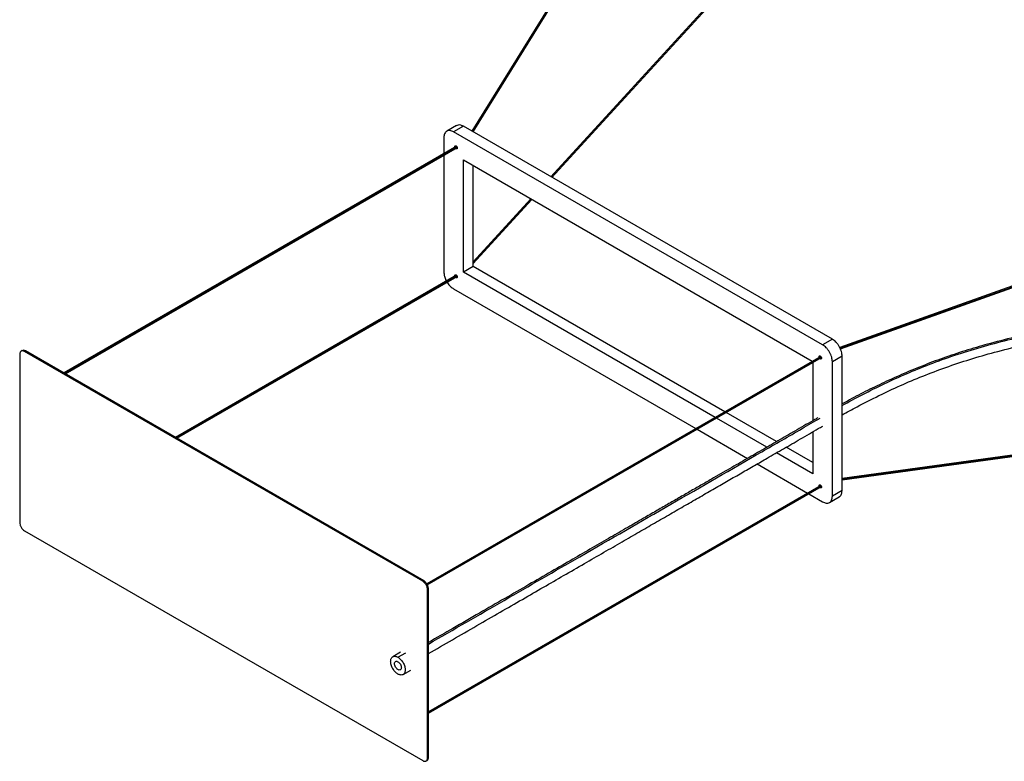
# Paper-space layout '_Isométrica' of a CAD drawing. Header units: millimetres. Extents: x -1423 to -51, y -316 to 683.
# Tile 1 of 14: x -1423 to -706, y -316 to 224. Entities that reach past the tile are written whole.
import ezdxf

# ---------------------------------------------------------------- set-up
doc = ezdxf.new("R2010")
doc.units = ezdxf.units.MM

psp = doc.layouts.new('_Isométrica')

# ---------------------------------------------------------------- linework, layer by layer
at = {"color": 7, "linetype": 'Continuous', "lineweight": 25}
for p, q in [((-821.06, 581.37), (-1093.77, 142.89)), ((-820.39, 580.76), (-1093.01, 142.45)), ((-1093.02, 142.46), (-820.56, 580.52)), ((-821, 344.63), (-1036.12, 109.61)), ((-820.39, 344), (-1035.35, 109.17)), ((-1035.31, 109.15), (-820.57, 343.75)), ((-184.62, 214.06), (-825.76, -14.83)), ((-184.18, 213.35), (-825.37, -15.56)), ((-825.29, -15.71), (-184.25, 213.15)), ((-1104.83, 146.89), (-1111.91, 142.81)), ((-1099.84, 146.39), (-1106.91, 142.31)), ((-831.13, -8.72), (-1099.84, 146.39)), ((-1113.98, 138.23), (-1113.98, 126.53)), ((-838.21, -12.81), (-1106.91, 142.31)), ((-1104.8, 131.83), (-1390.82, -33.29)), ((-1104.37, 131.11), (-1389.98, -33.77)), ((-1389.87, -33.84), (-1104.33, 131.01)), ((-1104.25, 130.57), (-1105.14, 130.06)), ((-1113.98, 125.43), (-1113.98, 40.24)), ((-1099.84, 40.24), (-1099.84, 121.9)), ((-1099.84, 121.9), (-845.76, -24.78)), ((-1092.76, 44.33), (-1092.76, 117.82)), ((-1050.79, 93.59), (-1092.76, 47.73)), ((-1050.02, 93.14), (-1092.76, 46.44)), ((-1092.76, 46.38), (-1049.98, 93.12)), ((-1092.76, 44.33), (-1099.84, 40.24)), ((-909.41, -61.52), (-1092.76, 44.33)), ((-1104.8, 37.93), (-1309.49, -80.24)), ((-1104.38, 37.22), (-1308.67, -80.71)), ((-1308.54, -80.79), (-1104.32, 37.1)), ((-1104.25, 36.67), (-1105.14, 36.16)), ((-916.48, -65.61), (-1099.84, 40.24)), ((-1106.91, 27.99), (-930.62, -73.77)), ((-831.13, -8.72), (-838.21, -12.81)), ((-1422.88, -19.68), (-1422.88, -142.17)), ((-1421.13, -16.99), (-1421.84, -17.39)), ((-1418.63, -17.23), (-1419.34, -17.64)), ((-1129.43, -185.01), (-1419.34, -17.64)), ((-1128.72, -184.6), (-1418.63, -17.23)), ((-839.64, -21.25), (-1126.47, -186.83)), ((-824.06, -20.97), (-831.13, -25.05)), ((-824.06, -118.96), (-824.06, -20.97)), ((-839.21, -21.95), (-1126.11, -187.58)), ((-1126.06, -187.7), (-839.16, -22.07)), ((-845.28, -25.61), (-845.28, -67.99)), ((-839.09, -22.5), (-839.97, -23.01)), ((-831.13, -123.04), (-831.13, -25.05)), ((-184.52, -22.71), (-824.06, -110.11)), ((-184.18, -23.45), (-824.06, -110.9)), ((-824.06, -111.1), (-184.36, -23.67)), ((-871.72, -83.28), (-908.45, -62.08)), ((-878.79, -87.36), (-915.52, -66.16)), ((-929.67, -74.32), (-892.95, -95.52)), ((-845.28, -76.08), (-845.28, -106.71)), ((-845.28, -106.71), (-871.79, -91.41)), ((-845.28, -98.55), (-864.71, -87.32)), ((-885.94, -99.56), (-849.29, -120.73)), ((-839.63, -115.15), (-1125.18, -280)), ((-839.2, -115.87), (-1125.18, -280.96)), ((-1125.18, -281.09), (-839.16, -115.97)), ((-848.34, -121.27), (-838.21, -127.12)), ((-839.09, -116.41), (-839.97, -116.92)), ((-824.06, -118.96), (-831.13, -123.04)), ((-833.21, -127.62), (-826.14, -123.54)), ((-1419.34, -148.29), (-1129.43, -315.65)), ((-1128.72, -184.6), (-1129.43, -185.01)), ((-1125.18, -190.72), (-1125.89, -191.13)), ((-1125.89, -313.61), (-1125.89, -191.13)), ((-1125.18, -313.2), (-1125.18, -190.72)), ((-1145.55, -236.69), (-1151.21, -239.96)), ((-1147.46, -240.33), (-1141.8, -237.06)), ((-1143.71, -252.95), (-1138.05, -249.68)), ((-1125.18, -313.2), (-1125.89, -313.61)), ((-1126.93, -315.9), (-1126.22, -315.49))]:
    psp.add_line(p, q, dxfattribs=at)
for points, knots in [([(-1099.84, 146.39), (-1100.49, 146.7), (-1101.84, 147.35), (-1103.59, 147.48), (-1104.44, 147), (-1104.79, 146.8)], [0, 0, 0, 0, 0.353365, 0.733756, 1, 1, 1, 1]), ([(-1106.91, 142.31), (-1107.32, 142.55), (-1107.76, 142.76), (-1108.63, 143.08), (-1109.07, 143.19), (-1109.94, 143.29), (-1110.37, 143.29), (-1111.18, 143.14), (-1111.56, 143), (-1112.25, 142.61), (-1112.56, 142.34), (-1113.09, 141.72), (-1113.31, 141.35), (-1113.65, 140.54), (-1113.78, 140.1), (-1113.94, 139.19), (-1113.98, 138.71), (-1113.98, 138.23)], [0, 0, 0, 0, 0.125, 0.125, 0.25, 0.25, 0.375, 0.375, 0.5, 0.5, 0.625, 0.625, 0.75, 0.75, 0.875, 0.875, 1, 1, 1, 1]), ([(-1105.95, 131.16), (-1105.95, 131.17), (-1106.02, 131.32), (-1106.04, 131.61), (-1105.98, 131.96), (-1105.78, 132.19), (-1105.48, 132.26), (-1105.25, 132.15), (-1105.14, 132.1)], [0, 0, 0, 0, 0.009567, 0.201333, 0.3931, 0.600667, 0.808233, 1, 1, 1, 1]), ([(-1105.14, 130.06), (-1105.25, 130.13), (-1105.38, 130.2), (-1105.47, 130.33), (-1105.48, 130.34)], [0, 0, 0, 0, 0.952113, 1, 1, 1, 1]), ([(-1105.14, 132.1), (-1105.03, 132.04), (-1104.92, 131.96), (-1104.7, 131.73), (-1104.6, 131.59), (-1104.43, 131.29), (-1104.36, 131.14), (-1104.27, 130.83), (-1104.25, 130.69), (-1104.25, 130.45), (-1104.27, 130.33), (-1104.36, 130.13), (-1104.43, 130.05), (-1104.6, 129.95), (-1104.7, 129.93), (-1104.92, 129.96), (-1105.03, 130), (-1105.14, 130.06)], [0, 0, 0, 0, 0.125, 0.125, 0.25, 0.25, 0.375, 0.375, 0.5, 0.5, 0.625, 0.625, 0.75, 0.75, 0.875, 0.875, 1, 1, 1, 1]), ([(-158.63, 81.47), (-163.33, 78.77), (-172.58, 73.45), (-186.42, 65.72), (-199.98, 58.36), (-213.32, 51.41), (-226.49, 44.92), (-239.55, 38.96), (-252.08, 33.8), (-264.04, 29.42), (-275.33, 25.72), (-286.49, 22.46), (-297.49, 19.66), (-308.27, 17.29), (-318.79, 15.34), (-329, 13.77), (-339.72, 12.44), (-350.82, 11.39), (-362.18, 10.64), (-372.81, 10.19), (-382.82, 9.95), (-392.5, 9.86), (-402.09, 9.86), (-417.42, 10), (-438.55, 10.32), (-464.73, 10.69), (-490.36, 10.91), (-515.4, 10.87), (-540.64, 10.48), (-566.01, 9.62), (-590.03, 8.25), (-612.63, 6.39), (-633.77, 4.1), (-654.78, 1.2), (-675.58, -2.37), (-696.05, -6.63), (-715.03, -11.35), (-732.49, -16.4), (-748.48, -21.66), (-763.97, -27.41), (-778.96, -33.59), (-793.39, -40.08), (-807.14, -46.8), (-817.32, -52.06), (-822.79, -55.14), (-824.06, -55.86)], [0, 0, 0, 0, 0.027106, 0.053333, 0.078684, 0.103149, 0.12672, 0.149391, 0.171167, 0.189505, 0.207183, 0.224193, 0.240537, 0.256221, 0.271243, 0.285612, 0.299327, 0.315934, 0.331479, 0.345965, 0.359388, 0.372372, 0.385418, 0.398528, 0.434885, 0.47163, 0.505368, 0.539421, 0.573771, 0.608324, 0.643067, 0.672165, 0.701394, 0.730753, 0.760242, 0.789821, 0.819427, 0.844404, 0.869395, 0.894394, 0.919389, 0.944388, 0.968902, 0.992759, 1, 1, 1, 1]), ([(-824.06, -56.95), (-819.07, -54.23), (-809.09, -48.79), (-793.39, -41.08), (-777.16, -33.74), (-760.05, -26.76), (-742.01, -20.25), (-722.99, -14.32), (-703.37, -9.1), (-683.23, -4.59), (-662.67, -0.76), (-641.14, 2.49), (-618.69, 5.16), (-595.4, 7.22), (-571.97, 8.68), (-548.47, 9.62), (-524.92, 10.12), (-501.36, 10.28), (-480.26, 10.19), (-461.61, 9.99), (-445.42, 9.77), (-429.23, 9.54), (-413.03, 9.31), (-396.84, 9.18), (-380.64, 9.3), (-364.46, 9.83), (-348.36, 10.89), (-332.42, 12.58), (-316.74, 14.94), (-301.4, 17.97), (-286.5, 21.64), (-272.06, 25.89), (-258.1, 30.64), (-244.64, 35.85), (-230.61, 41.97), (-216.01, 48.98), (-200.82, 56.8), (-185.95, 64.84), (-171.31, 73), (-161.69, 78.53), (-156.88, 81.29)], [0, 0, 0, 0, 0.027903, 0.055839, 0.083778, 0.111713, 0.14098, 0.170243, 0.199511, 0.228775, 0.258041, 0.287307, 0.319234, 0.351162, 0.383093, 0.415022, 0.44695, 0.478881, 0.510813, 0.532766, 0.554718, 0.57667, 0.598623, 0.620575, 0.642526, 0.664477, 0.686426, 0.708373, 0.730322, 0.75227, 0.774218, 0.796166, 0.818115, 0.840065, 0.862016, 0.88961, 0.917207, 0.944806, 0.972401, 1, 1, 1, 1]), ([(-824.06, -63.88), (-820.45, -61.86), (-811.78, -57.01), (-797.63, -49.86), (-781.71, -42.41), (-765.44, -35.51), (-748.6, -29.11), (-731.13, -23.29), (-712.64, -17.95), (-693.16, -13.15), (-672.74, -8.96), (-651.99, -5.46), (-631.03, -2.62), (-609.94, -0.38), (-587.41, 1.41), (-563.46, 2.73), (-538.17, 3.54), (-513.03, 3.89), (-488.09, 3.89), (-463.94, 3.67), (-440.56, 3.35), (-417.94, 3.01), (-399.41, 2.82), (-384.83, 2.92), (-373.83, 3.15), (-362.13, 3.63), (-349.52, 4.46), (-336.99, 5.69), (-324.69, 7.31), (-312.76, 9.28), (-300.45, 11.78), (-287.85, 14.83), (-275.03, 18.46), (-262.04, 22.68), (-248.95, 27.5), (-235.85, 32.94), (-222.75, 38.95), (-209.58, 45.46), (-196.27, 52.41), (-182.76, 59.75), (-169, 67.44), (-159.8, 72.72), (-155.13, 75.41)], [0, 0, 0, 0, 0.020428, 0.048973, 0.076291, 0.103585, 0.13085, 0.158095, 0.185333, 0.21464, 0.243942, 0.273155, 0.302236, 0.331186, 0.360005, 0.394415, 0.428633, 0.462637, 0.496327, 0.529688, 0.560528, 0.591084, 0.621394, 0.635607, 0.650176, 0.666009, 0.683138, 0.701563, 0.717471, 0.734225, 0.751826, 0.770262, 0.789532, 0.809634, 0.830573, 0.852345, 0.874919, 0.8983, 0.922493, 0.947506, 0.973338, 1, 1, 1, 1]), ([(-1113.98, 40.24), (-1113.92, 39.45), (-1113.8, 37.82), (-1113.1, 35.51), (-1112.35, 34.19), (-1112.08, 33.72)], [0, 0, 0, 0, 0.381497, 0.781763, 1, 1, 1, 1]), ([(-1105.95, 37.26), (-1105.96, 37.27), (-1106.02, 37.42), (-1106.04, 37.7), (-1105.98, 38.06), (-1105.78, 38.29), (-1105.48, 38.36), (-1105.25, 38.25), (-1105.14, 38.2)], [0, 0, 0, 0, 0.007877, 0.199971, 0.392065, 0.599985, 0.807906, 1, 1, 1, 1]), ([(-1105.14, 36.16), (-1105.25, 36.23), (-1105.38, 36.3), (-1105.47, 36.43), (-1105.48, 36.44)], [0, 0, 0, 0, 0.960232, 1, 1, 1, 1]), ([(-1105.14, 38.2), (-1105.03, 38.14), (-1104.92, 38.05), (-1104.7, 37.83), (-1104.6, 37.69), (-1104.43, 37.39), (-1104.36, 37.23), (-1104.27, 36.93), (-1104.25, 36.79), (-1104.25, 36.55), (-1104.27, 36.43), (-1104.36, 36.23), (-1104.43, 36.15), (-1104.6, 36.05), (-1104.7, 36.03), (-1104.92, 36.06), (-1105.03, 36.1), (-1105.14, 36.16)], [0, 0, 0, 0, 0.125, 0.125, 0.25, 0.25, 0.375, 0.375, 0.5, 0.5, 0.625, 0.625, 0.75, 0.75, 0.875, 0.875, 1, 1, 1, 1]), ([(-1111.63, 32.88), (-1111.56, 32.74), (-1110.93, 31.54), (-1109.28, 29.67), (-1107.68, 28.54), (-1106.91, 27.99)], [0, 0, 0, 0, 0.066916, 0.549919, 1, 1, 1, 1]), ([(-831.13, -25.05), (-831.13, -24.92), (-831.14, -24.79), (-831.15, -24.58), (-831.15, -24.51), (-831.16, -24.41), (-831.16, -24.37), (-831.16, -24.31), (-831.18, -24.02), (-831.22, -23.73), (-831.34, -22.91), (-831.47, -22.34), (-831.81, -21.15), (-832.02, -20.54), (-832.55, -19.31), (-832.85, -18.7), (-833.54, -17.51), (-833.92, -16.93), (-834.72, -15.85), (-835.15, -15.35), (-836.02, -14.45), (-836.47, -14.04), (-837.35, -13.35), (-837.78, -13.05), (-838.21, -12.81)], [0, 0, 0, 0, 0.03125, 0.03125, 0.046875, 0.046875, 0.054687, 0.054687, 0.0625, 0.125, 0.125, 0.25, 0.25, 0.375, 0.375, 0.5, 0.5, 0.625, 0.625, 0.75, 0.75, 0.875, 0.875, 1, 1, 1, 1]), ([(-824.06, -20.97), (-824.06, -20.84), (-824.07, -20.7), (-824.07, -20.5), (-824.08, -20.43), (-824.08, -20.33), (-824.09, -20.29), (-824.09, -20.23), (-824.11, -19.94), (-824.15, -19.65), (-824.27, -18.83), (-824.39, -18.25), (-824.74, -17.07), (-824.95, -16.45), (-825.48, -15.23), (-825.78, -14.61), (-826.47, -13.43), (-826.85, -12.85), (-827.65, -11.77), (-828.08, -11.27), (-828.95, -10.37), (-829.4, -9.96), (-830.28, -9.26), (-830.71, -8.97), (-831.13, -8.72)], [0, 0, 0, 0, 0.03125, 0.03125, 0.046875, 0.046875, 0.054687, 0.054687, 0.0625, 0.125, 0.125, 0.25, 0.25, 0.375, 0.375, 0.5, 0.5, 0.625, 0.625, 0.75, 0.75, 0.875, 0.875, 1, 1, 1, 1]), ([(-1419.34, -17.64), (-1419.76, -17.4), (-1420.21, -17.23), (-1420.86, -17.15), (-1421.07, -17.16), (-1421.48, -17.23), (-1421.67, -17.3), (-1422.01, -17.49), (-1422.17, -17.63), (-1422.43, -17.94), (-1422.54, -18.12), (-1422.8, -18.73), (-1422.88, -19.2), (-1422.88, -19.68)], [0, 0, 0, 0, 0.25, 0.25, 0.375, 0.375, 0.5, 0.5, 0.625, 0.625, 0.75, 0.75, 1, 1, 1, 1]), ([(-1418.63, -17.23), (-1419.14, -17), (-1420.09, -16.56), (-1420.78, -16.91), (-1421.09, -17.07)], [0, 0, 0, 0, 0.540771, 1, 1, 1, 1]), ([(-840.79, -21.91), (-840.79, -21.91), (-840.85, -21.76), (-840.87, -21.47), (-840.82, -21.11), (-840.62, -20.88), (-840.32, -20.82), (-840.08, -20.92), (-839.97, -20.97)], [0, 0, 0, 0, 0.007877, 0.199971, 0.392065, 0.599985, 0.807906, 1, 1, 1, 1]), ([(-839.97, -20.97), (-839.87, -21.03), (-839.76, -21.12), (-839.54, -21.34), (-839.43, -21.48), (-839.26, -21.78), (-839.19, -21.94), (-839.11, -22.24), (-839.09, -22.38), (-839.09, -22.62), (-839.11, -22.74), (-839.19, -22.94), (-839.26, -23.03), (-839.43, -23.13), (-839.54, -23.14), (-839.76, -23.12), (-839.87, -23.07), (-839.97, -23.01)], [0, 0, 0, 0, 0.125, 0.125, 0.25, 0.25, 0.375, 0.375, 0.5, 0.5, 0.625, 0.625, 0.75, 0.75, 0.875, 0.875, 1, 1, 1, 1]), ([(-839.97, -23.01), (-840.09, -22.95), (-840.21, -22.87), (-840.31, -22.74), (-840.31, -22.74)], [0, 0, 0, 0, 0.960232, 1, 1, 1, 1]), ([(-841.65, -65.89), (-842.38, -66.31), (-847.44, -69.25), (-856.63, -74.57), (-869.06, -81.75), (-881.18, -88.75), (-893.42, -95.79), (-906.15, -103.12), (-917.39, -109.59), (-927.02, -115.14), (-934.89, -119.68), (-942.95, -124.32), (-951.2, -129.08), (-959.77, -134.03), (-969.45, -139.61), (-980.45, -145.96), (-992.88, -153.15), (-1006.25, -160.87), (-1020.64, -169.18), (-1036.08, -178.1), (-1052.57, -187.63), (-1070.03, -197.71), (-1088.46, -208.35), (-1106.95, -219.03), (-1119.3, -226.15), (-1125.18, -229.55)], [0, 0, 0, 0, 0.00768, 0.053666, 0.0974, 0.139122, 0.181925, 0.226753, 0.27361, 0.300735, 0.328495, 0.356889, 0.385919, 0.415745, 0.447649, 0.488267, 0.53215, 0.579298, 0.62971, 0.684515, 0.74272, 0.804326, 0.869329, 0.937731, 1, 1, 1, 1]), ([(-1125.18, -230.73), (-1088.45, -209.51), (-1007.55, -162.79), (-921.74, -113.3), (-867.8, -82.21), (-853.66, -74.04), (-844.39, -68.66), (-839.96, -66.09)], [0, 0, 0, 0, 0.386508, 0.851125, 0.902233, 0.953342, 1, 1, 1, 1]), ([(-1125.18, -237.63), (-1119.38, -234.29), (-1107.66, -227.52), (-1090.27, -217.48), (-1073.28, -207.67), (-1057.09, -198.32), (-1041.69, -189.43), (-1026.64, -180.73), (-1011.99, -172.27), (-997.79, -164.07), (-984.55, -156.42), (-972.27, -149.32), (-960.55, -142.56), (-949.25, -136.04), (-938.16, -129.64), (-927.46, -123.47), (-917.07, -117.49), (-907.01, -111.69), (-897.26, -106.08), (-887.83, -100.65), (-877.7, -94.81), (-866.58, -88.41), (-854.17, -81.24), (-844.65, -75.72), (-839.25, -72.58), (-838.18, -71.96)], [0, 0, 0, 0, 0.060637, 0.122571, 0.181749, 0.238174, 0.29184, 0.342748, 0.395562, 0.445041, 0.491184, 0.533991, 0.573462, 0.613704, 0.652073, 0.68933, 0.725475, 0.760509, 0.79443, 0.827241, 0.858942, 0.900181, 0.943329, 0.98878, 1, 1, 1, 1]), ([(-840.79, -115.82), (-840.79, -115.81), (-840.85, -115.66), (-840.87, -115.37), (-840.82, -115.02), (-840.62, -114.78), (-840.32, -114.72), (-840.08, -114.82), (-839.97, -114.87)], [0, 0, 0, 0, 0.009567, 0.201333, 0.3931, 0.600667, 0.808233, 1, 1, 1, 1]), ([(-839.97, -116.92), (-840.09, -116.85), (-840.21, -116.77), (-840.31, -116.64), (-840.31, -116.64)], [0, 0, 0, 0, 0.952113, 1, 1, 1, 1]), ([(-839.97, -114.87), (-839.87, -114.93), (-839.76, -115.02), (-839.54, -115.25), (-839.43, -115.39), (-839.26, -115.68), (-839.19, -115.84), (-839.11, -116.14), (-839.09, -116.29), (-839.09, -116.53), (-839.11, -116.64), (-839.19, -116.85), (-839.26, -116.93), (-839.43, -117.03), (-839.54, -117.05), (-839.76, -117.02), (-839.87, -116.98), (-839.97, -116.92)], [0, 0, 0, 0, 0.125, 0.125, 0.25, 0.25, 0.375, 0.375, 0.5, 0.5, 0.625, 0.625, 0.75, 0.75, 0.875, 0.875, 1, 1, 1, 1]), ([(-826.18, -123.44), (-826.01, -123.37), (-825.19, -123.05), (-824.31, -121.55), (-824.14, -119.8), (-824.06, -118.96)], [0, 0, 0, 0, 0.126455, 0.58024, 1, 1, 1, 1]), ([(-838.21, -127.12), (-837.79, -127.36), (-837.36, -127.57), (-836.48, -127.89), (-836.04, -128), (-835.17, -128.1), (-834.74, -128.1), (-833.93, -127.95), (-833.55, -127.82), (-832.86, -127.42), (-832.55, -127.16), (-832.02, -126.53), (-831.8, -126.16), (-831.46, -125.36), (-831.33, -124.92), (-831.17, -124), (-831.13, -123.52), (-831.13, -123.04)], [0, 0, 0, 0, 0.125, 0.125, 0.25, 0.25, 0.375, 0.375, 0.5, 0.5, 0.625, 0.625, 0.75, 0.75, 0.875, 0.875, 1, 1, 1, 1]), ([(-1422.88, -142.17), (-1422.88, -142.65), (-1422.8, -143.21), (-1422.54, -144.11), (-1422.43, -144.42), (-1422.17, -145.04), (-1422.01, -145.35), (-1421.67, -145.95), (-1421.48, -146.24), (-1421.07, -146.78), (-1420.86, -147.03), (-1420.21, -147.7), (-1419.76, -148.05), (-1419.34, -148.29)], [0, 0, 0, 0, 0.25, 0.25, 0.375, 0.375, 0.5, 0.5, 0.625, 0.625, 0.75, 0.75, 1, 1, 1, 1]), ([(-1125.89, -191.13), (-1125.89, -190.65), (-1125.97, -190.09), (-1126.23, -189.18), (-1126.34, -188.87), (-1126.6, -188.25), (-1126.75, -187.94), (-1127.1, -187.35), (-1127.29, -187.06), (-1127.69, -186.52), (-1127.91, -186.27), (-1128.56, -185.59), (-1129.01, -185.25), (-1129.43, -185.01)], [0, 0, 0, 0, 0.25, 0.25, 0.375, 0.375, 0.5, 0.5, 0.625, 0.625, 0.75, 0.75, 1, 1, 1, 1]), ([(-1125.18, -190.72), (-1125.18, -190.24), (-1125.26, -189.68), (-1125.52, -188.77), (-1125.63, -188.46), (-1125.89, -187.84), (-1126.05, -187.54), (-1126.39, -186.94), (-1126.58, -186.65), (-1126.99, -186.11), (-1127.2, -185.86), (-1127.85, -185.19), (-1128.3, -184.84), (-1128.72, -184.6)], [0, 0, 0, 0, 0.25, 0.25, 0.375, 0.375, 0.5, 0.5, 0.625, 0.625, 0.75, 0.75, 1, 1, 1, 1]), ([(-1147.46, -252.58), (-1147.77, -252.39), (-1148.09, -252.18), (-1148.75, -251.66), (-1149.08, -251.36), (-1149.74, -250.68), (-1150.06, -250.31), (-1150.66, -249.5), (-1150.95, -249.07), (-1151.47, -248.17), (-1151.7, -247.7), (-1152.09, -246.78), (-1152.26, -246.31), (-1152.52, -245.41), (-1152.61, -244.97), (-1152.73, -244.14), (-1152.76, -243.75), (-1152.76, -243.03), (-1152.73, -242.67), (-1152.61, -241.98), (-1152.52, -241.65), (-1152.26, -241.05), (-1152.09, -240.77), (-1151.7, -240.3), (-1151.47, -240.11), (-1150.95, -239.81), (-1150.66, -239.7), (-1150.06, -239.6), (-1149.74, -239.59), (-1149.08, -239.67), (-1148.75, -239.75), (-1148.09, -239.99), (-1147.77, -240.15), (-1147.46, -240.33)], [0, 0, 0, 0, 0.0625, 0.0625, 0.125, 0.125, 0.1875, 0.1875, 0.25, 0.25, 0.3125, 0.3125, 0.375, 0.375, 0.4375, 0.4375, 0.5, 0.5, 0.5625, 0.5625, 0.625, 0.625, 0.6875, 0.6875, 0.75, 0.75, 0.8125, 0.8125, 0.875, 0.875, 0.9375, 0.9375, 1, 1, 1, 1]), ([(-1147.46, -249.31), (-1147.75, -249.14), (-1148.06, -248.9), (-1148.67, -248.27), (-1148.97, -247.88), (-1149.45, -247.04), (-1149.64, -246.6), (-1149.88, -245.75), (-1149.93, -245.36), (-1149.93, -244.69), (-1149.88, -244.35), (-1149.64, -243.79), (-1149.45, -243.56), (-1148.97, -243.28), (-1148.67, -243.23), (-1148.06, -243.3), (-1147.75, -243.43), (-1147.46, -243.59)], [0, 0, 0, 0, 0.125, 0.125, 0.25, 0.25, 0.375, 0.375, 0.5, 0.5, 0.625, 0.625, 0.75, 0.75, 0.875, 0.875, 1, 1, 1, 1]), ([(-1147.46, -240.33), (-1147.15, -240.51), (-1146.82, -240.73), (-1146.16, -241.25), (-1145.83, -241.55), (-1145.18, -242.22), (-1144.86, -242.6), (-1144.25, -243.4), (-1143.97, -243.84), (-1143.45, -244.73), (-1143.22, -245.2), (-1142.82, -246.13), (-1142.66, -246.59), (-1142.4, -247.5), (-1142.3, -247.93), (-1142.18, -248.76), (-1142.15, -249.15), (-1142.15, -249.87), (-1142.18, -250.23), (-1142.3, -250.92), (-1142.4, -251.25), (-1142.66, -251.85), (-1142.82, -252.13), (-1143.22, -252.6), (-1143.45, -252.8), (-1143.97, -253.1), (-1144.25, -253.2), (-1144.86, -253.31), (-1145.18, -253.31), (-1145.83, -253.23), (-1146.16, -253.15), (-1146.82, -252.91), (-1147.15, -252.76), (-1147.46, -252.58)], [0, 0, 0, 0, 0.0625, 0.0625, 0.125, 0.125, 0.1875, 0.1875, 0.25, 0.25, 0.3125, 0.3125, 0.375, 0.375, 0.4375, 0.4375, 0.5, 0.5, 0.5625, 0.5625, 0.625, 0.625, 0.6875, 0.6875, 0.75, 0.75, 0.8125, 0.8125, 0.875, 0.875, 0.9375, 0.9375, 1, 1, 1, 1]), ([(-1147.46, -243.59), (-1147.17, -243.76), (-1146.85, -244), (-1146.24, -244.64), (-1145.95, -245.02), (-1145.47, -245.86), (-1145.28, -246.31), (-1145.04, -247.15), (-1144.98, -247.54), (-1144.98, -248.22), (-1145.04, -248.55), (-1145.28, -249.11), (-1145.47, -249.34), (-1145.95, -249.62), (-1146.24, -249.67), (-1146.85, -249.6), (-1147.17, -249.48), (-1147.46, -249.31)], [0, 0, 0, 0, 0.125, 0.125, 0.25, 0.25, 0.375, 0.375, 0.5, 0.5, 0.625, 0.625, 0.75, 0.75, 0.875, 0.875, 1, 1, 1, 1]), ([(-1129.43, -315.65), (-1129.01, -315.89), (-1128.56, -316.06), (-1127.91, -316.14), (-1127.69, -316.14), (-1127.29, -316.07), (-1127.1, -316), (-1126.75, -315.8), (-1126.6, -315.67), (-1126.34, -315.36), (-1126.23, -315.17), (-1125.97, -314.57), (-1125.89, -314.09), (-1125.89, -313.61)], [0, 0, 0, 0, 0.25, 0.25, 0.375, 0.375, 0.5, 0.5, 0.625, 0.625, 0.75, 0.75, 1, 1, 1, 1]), ([(-1126.26, -315.41), (-1126.16, -315.39), (-1125.73, -315.28), (-1125.32, -314.49), (-1125.23, -313.62), (-1125.18, -313.2)], [0, 0, 0, 0, 0.125261, 0.579666, 1, 1, 1, 1])]:
    psp.add_open_spline(points, degree=3, knots=knots, dxfattribs=at)

doc.saveas('drawing.dxf')
